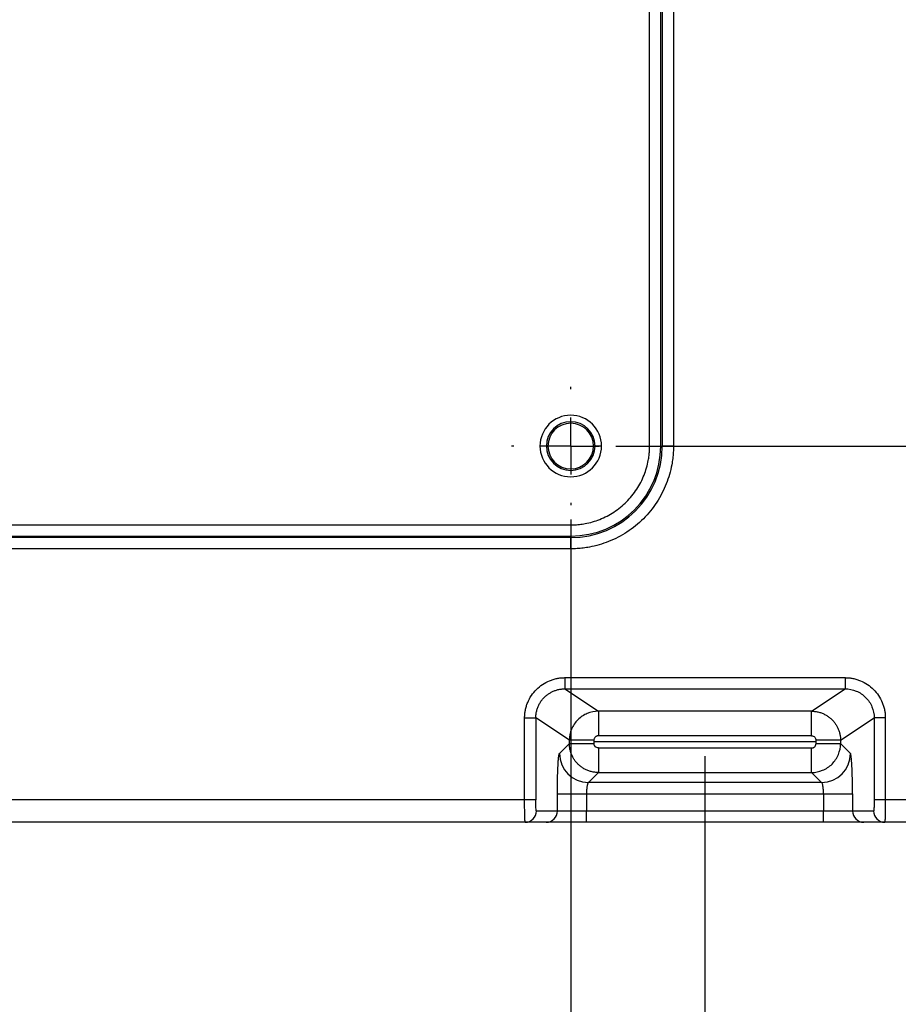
# Model space of a CAD drawing. Header units: millimetres. Extents: x 0 to 1118, y 0 to 864.
# Tile 23 of 48: x 522 to 601, y 176 to 264. Entities that reach past the tile are written whole.
import ezdxf

# ---------------------------------------------------------------- set-up
doc = ezdxf.new("R2010")
doc.units = ezdxf.units.MM
doc.linetypes.add('CENTERX2', pattern=[20.32, 12.7, -2.54, 2.54, -2.54])
doc.layers.add('CENTER', color=40, linetype='CENTERX2')
doc.layers.add('DIMENSIONS', color=140, linetype='Continuous', lineweight=25)
doc.styles.add('SLDTEXTSTYLE0', font='TXT', dxfattribs={"width": 0.75})
doc.dimstyles.new('SLDDIMSTYLE0', dxfattribs={"dimtxt": 10, "dimasz": 10, "dimexe": 0, "dimexo": 0.0625, "dimgap": 2.5, "dimtad": 0, "dimtih": 1, "dimtoh": 1, "dimdec": 1, "dimrnd": 1e-09, "dimzin": 4, "dimdsep": 46, "dimtxsty": 'SLDTEXTSTYLE0', "dimsah": 1, "dimcen": 0.09, "dimadec": 0, "dimazin": 1, "dimtfac": 1, "dimtdec": 1, "dimtofl": 0, "dimtmove": 0, "dimatfit": 3, "dimfxl": 0, "dimfrac": 2, "dimtolj": 1, "dimtzin": 12, "dimarcsym": 0})
doc.dimstyles.new('SLDDIMSTYLE3', dxfattribs={"dimtxt": 10, "dimasz": 10, "dimexe": 0, "dimexo": 0.0625, "dimgap": 2.5, "dimtad": 0, "dimtih": 1, "dimtoh": 1, "dimdec": 1, "dimrnd": 1e-09, "dimzin": 4, "dimdsep": 46, "dimtxsty": 'SLDTEXTSTYLE0', "dimsah": 1, "dimcen": 0.09, "dimadec": 0, "dimazin": 1, "dimtfac": 1, "dimtdec": 1, "dimtmove": 0, "dimatfit": 0, "dimfxl": 0, "dimfrac": 2, "dimtolj": 1, "dimtzin": 12, "dimarcsym": 0})

# ---------------------------------------------------------------- blocks, each defined once
blk = doc.blocks.new('_D_11')
at = {"layer": 'DIMENSIONS'}
for p, q in [((213.458, 198.159), (213.458, 83.069)), ((583.458, 198.158), (583.458, 83.067)), ((388.583, 87.715), (385.536, 87.715)), ((385.536, 87.715), (385.536, 71.84)), ((421.833, 87.715), (424.88, 87.715)), ((424.88, 87.715), (424.88, 71.84)), ((213.458, 86.244), (380.461, 86.243)), ((583.458, 86.242), (429.956, 86.243)), ((385.536, 71.84), (388.583, 71.84)), ((424.88, 71.84), (421.833, 71.84))]:
    blk.add_line(p, q, dxfattribs=at)
for points in [[(213.458, 86.244), (223.458, 84.705), (223.458, 87.782)], [(583.458, 86.242), (573.458, 87.781), (573.458, 84.704)]]:
    blk.add_solid(points, dxfattribs=at)
at = {"layer": 'DIMENSIONS', "char_height": 10, "attachment_point": 1, "style": 'SLDTEXTSTYLE0'}
for s, insert in [('370.0', (388.583, 102.637)), ('14.57', (388.583, 84.731))]:
    blk.add_mtext(s, dxfattribs=dict(at, insert=insert))
blk = doc.blocks.new('_D_15')
at = {"layer": 'DIMENSIONS'}
for p, q in [((225.458, 219.306), (225.458, 114.724)), ((571.458, 219.306), (571.458, 114.724)), ((340.513, 119.371), (337.466, 119.371)), ((337.466, 119.371), (337.466, 103.496)), ((373.763, 119.371), (376.81, 119.371)), ((376.81, 119.371), (376.81, 103.496)), ((225.458, 117.899), (332.39, 117.899)), ((571.458, 117.899), (381.885, 117.899)), ((337.466, 103.496), (340.513, 103.496)), ((376.81, 103.496), (373.763, 103.496))]:
    blk.add_line(p, q, dxfattribs=at)
for points in [[(225.458, 117.899), (235.458, 116.36), (235.458, 119.437)], [(571.458, 117.899), (561.458, 119.437), (561.458, 116.36)]]:
    blk.add_solid(points, dxfattribs=at)
at = {"layer": 'DIMENSIONS', "char_height": 10, "attachment_point": 1, "style": 'SLDTEXTSTYLE0'}
for s, insert in [('346.0', (340.513, 134.293)), ('13.62', (340.513, 116.387))]:
    blk.add_mtext(s, dxfattribs=dict(at, insert=insert))
blk = doc.blocks.new('_D_16')
at = {"layer": 'DIMENSIONS'}
for p, q in [((668.762, 286.866), (668.762, 306.097)), ((578.018, 286.866), (671.937, 286.866)), ((655.831, 257.839), (652.785, 257.839)), ((652.785, 257.839), (652.785, 241.964)), ((681.693, 257.839), (684.739, 257.839)), ((684.739, 257.839), (684.739, 241.964)), ((652.785, 241.964), (655.831, 241.964)), ((684.739, 241.964), (681.693, 241.964)), ((575.478, 225.866), (671.937, 225.866)), ((668.762, 225.866), (668.762, 206.636))]:
    blk.add_line(p, q, dxfattribs=at)
for points in [[(668.762, 286.866), (670.3, 296.866), (667.224, 296.866)], [(668.762, 225.866), (667.224, 215.866), (670.3, 215.866)]]:
    blk.add_solid(points, dxfattribs=at)
at = {"layer": 'DIMENSIONS', "char_height": 10, "attachment_point": 1, "style": 'SLDTEXTSTYLE0'}
for s, insert in [('61.0', (655.831, 272.76)), ('2.40', (655.831, 254.854))]:
    blk.add_mtext(s, dxfattribs=dict(at, insert=insert))
blk = doc.blocks.new('SW_CENTERMARKSYMBOL_6')
at = {"layer": 'CENTER', "color": 0}
for p, q in [((0, 5.08), (0, 5.29)), ((0, 0), (0, 2.54)), ((-5.08, 0), (-5.29, 0)), ((0, 0), (-2.54, 0)), ((0, 0), (0, -2.54)), ((0, 0), (2.54, 0)), ((5.08, 0), (5.29, 0)), ((0, -5.08), (0, -5.29))]:
    blk.add_line(p, q, dxfattribs=at)

msp = doc.modelspace()

# ---------------------------------------------------------------- linework, layer by layer
for p, q in [((578.509, 225.866), (578.509, 286.866)), ((579.508, 225.866), (579.508, 286.866)), ((579.645, 286.866), (579.645, 225.866)), ((580.643, 286.866), (580.643, 225.866)), ((569.283, 225.866), (568.708, 225.866)), ((569.419, 225.866), (569.283, 225.866)), ((573.633, 225.866), (573.498, 225.866)), ((574.208, 225.866), (573.633, 225.866)), ((578.509, 225.866), (579.508, 225.866)), ((579.508, 225.866), (579.645, 225.866)), ((580.643, 225.866), (579.645, 225.866)), ((402.808, 218.815), (571.458, 218.815)), ((571.458, 218.815), (571.458, 217.817)), ((402.874, 217.817), (571.458, 217.817)), ((571.458, 217.68), (402.965, 217.68)), ((571.458, 217.817), (571.458, 217.68)), ((571.458, 216.681), (571.458, 217.68)), ((571.458, 216.681), (402.965, 216.681)), ((570.933, 205.168), (595.984, 205.168)), ((570.933, 205.168), (570.933, 204.168)), ((595.984, 205.168), (595.984, 204.168)), ((570.933, 204.168), (595.984, 204.168)), ((570.933, 204.168), (573.931, 202.17)), ((592.985, 202.17), (595.984, 204.168)), ((567.335, 194.248), (567.335, 201.572)), ((568.333, 201.572), (568.333, 194.248)), ((571.335, 199.572), (568.333, 201.572)), ((592.985, 202.17), (573.931, 202.17)), ((573.931, 202.17), (573.931, 199.972)), ((592.985, 199.972), (592.985, 202.17)), ((595.582, 199.572), (598.583, 201.572)), ((599.582, 201.572), (598.583, 201.572)), ((598.583, 201.572), (598.583, 194.248)), ((599.582, 201.572), (599.582, 194.248)), ((592.985, 199.972), (573.931, 199.972)), ((570.445, 198.394), (571.335, 199.283)), ((571.335, 199.283), (571.335, 199.572)), ((573.532, 199.572), (571.335, 199.572)), ((573.532, 199.572), (573.532, 199.283)), ((573.931, 198.884), (573.931, 196.687)), ((573.931, 198.884), (592.986, 198.884)), ((592.986, 196.687), (592.986, 198.884)), ((595.582, 199.572), (593.385, 199.572)), ((593.385, 199.283), (593.385, 199.572)), ((593.385, 199.283), (595.582, 199.283)), ((595.582, 199.572), (595.582, 199.283)), ((596.471, 198.394), (595.582, 199.283)), ((573.931, 196.687), (573.042, 195.798)), ((573.931, 196.687), (592.986, 196.687)), ((593.875, 195.798), (592.986, 196.687)), ((593.875, 195.798), (573.042, 195.798)), ((570.267, 193.248), (570.267, 194.799)), ((570.267, 194.799), (572.863, 194.799)), ((572.863, 194.799), (572.863, 193.248)), ((572.863, 194.799), (594.054, 194.799)), ((594.054, 194.799), (596.65, 194.799)), ((594.054, 194.799), (594.054, 193.248)), ((596.65, 194.799), (596.65, 193.248)), ((567.335, 194.248), (417.456, 194.248)), ((599.582, 194.248), (598.583, 194.248)), ((628.188, 194.248), (599.582, 194.248)), ((570.267, 193.248), (568.386, 193.248)), ((572.863, 193.248), (570.267, 193.248)), ((572.863, 192.248), (572.863, 193.248)), ((594.054, 193.248), (572.863, 193.248)), ((596.65, 193.248), (594.054, 193.248)), ((594.054, 192.248), (594.054, 193.248)), ((598.531, 193.248), (596.65, 193.248)), ((567.387, 192.248), (417.42, 192.248)), ((569.268, 192.248), (567.387, 192.248)), ((594.054, 192.248), (572.863, 192.248)), ((599.53, 192.248), (597.649, 192.248)), ((628.188, 192.248), (599.53, 192.248))]:
    msp.add_line(p, q)
for centre, radius, start, end in [((571.458, 225.866), 2.75, 0, 180), ((571.458, 225.866), 2.175, 0, 180), ((571.458, 225.866), 2.039, 0, 180), ((571.458, 225.866), 2.75, 180, 0), ((571.458, 225.866), 2.175, 180, 0), ((571.458, 225.866), 2.039, 180, 0), ((571.458, 225.866), 8.186, 270, 0), ((571.458, 225.866), 8.05, 270, 0), ((573.05, 198.402), 2.605, 180.1836, 269.8164), ((593.867, 198.402), 2.605, 270.1836, 359.8164), ((567.386, 193.247), 0.999, 270.03931, 0.03926), ((569.267, 193.247), 0.999, 270.03931, 0.03926), ((597.649, 193.247), 0.999, 179.96074, 269.96069), ((599.53, 193.247), 0.999, 179.96074, 269.96069)]:
    msp.add_arc(centre, radius, start, end)
for points, knots in [([(580.643, 225.866), (580.642, 225.773), (580.641, 225.586), (580.627, 225.306), (580.606, 225.027), (580.576, 224.749), (580.538, 224.471), (580.457, 223.994), (580.3, 223.324), (580.008, 222.469), (579.628, 221.634), (578.997, 220.554), (577.999, 219.325), (576.771, 218.328), (575.691, 217.697), (574.856, 217.317), (574.001, 217.025), (573.24, 216.846), (572.577, 216.744), (572.019, 216.691), (571.645, 216.685), (571.458, 216.681)], [0, 0, 0, 0, 0.0194529, 0.0388715, 0.0582742, 0.0776788, 0.0971036, 0.1165667, 0.178312, 0.2400936, 0.3044131, 0.3687691, 0.5000067, 0.6312443, 0.6955638, 0.7599198, 0.821665, 0.8834467, 0.9223138, 0.9611165, 1, 1, 1, 1]), ([(571.458, 218.815), (571.544, 218.816), (571.717, 218.818), (571.974, 218.833), (572.231, 218.856), (572.487, 218.889), (572.881, 218.955), (573.41, 219.079), (574.067, 219.303), (574.707, 219.595), (575.537, 220.079), (576.48, 220.845), (577.245, 221.788), (577.73, 222.617), (578.021, 223.258), (578.246, 223.915), (578.383, 224.499), (578.461, 225.008), (578.502, 225.436), (578.507, 225.723), (578.509, 225.866)], [0, 0, 0, 0, 0.023337, 0.04663, 0.069912, 0.093213, 0.116565, 0.178305, 0.240092, 0.304406, 0.368768, 0.500006, 0.631244, 0.695558, 0.759919, 0.821659, 0.883446, 0.922311, 0.961114, 1, 1, 1, 1]), ([(567.335, 201.572), (567.336, 201.631), (567.337, 201.749), (567.35, 201.925), (567.372, 202.1), (567.401, 202.272), (567.44, 202.443), (567.487, 202.613), (567.542, 202.78), (567.669, 203.11), (567.919, 203.582), (568.372, 204.13), (568.92, 204.583), (569.445, 204.86), (569.888, 205.019), (570.23, 205.105), (570.579, 205.158), (570.815, 205.164), (570.933, 205.168)], [0, 0, 0, 0, 0.031464, 0.062701, 0.093786, 0.124794, 0.155801, 0.186884, 0.218118, 0.249578, 0.374623, 0.499757, 0.624856, 0.750098, 0.812832, 0.874988, 0.937175, 1, 1, 1, 1]), ([(595.984, 205.168), (596.043, 205.167), (596.161, 205.165), (596.338, 205.152), (596.512, 205.131), (596.685, 205.101), (596.857, 205.062), (597.026, 205.015), (597.194, 204.96), (597.524, 204.833), (597.996, 204.583), (598.545, 204.13), (598.997, 203.582), (599.275, 203.058), (599.434, 202.615), (599.519, 202.274), (599.572, 201.925), (599.579, 201.69), (599.582, 201.572)], [0, 0, 0, 0, 0.031516, 0.062804, 0.093939, 0.124996, 0.156051, 0.187182, 0.218462, 0.249968, 0.375114, 0.500315, 0.625354, 0.750501, 0.813139, 0.875196, 0.937281, 1, 1, 1, 1]), ([(568.333, 201.572), (568.334, 201.626), (568.336, 201.732), (568.351, 201.892), (568.376, 202.05), (568.41, 202.205), (568.453, 202.357), (568.505, 202.506), (568.566, 202.651), (568.635, 202.791), (568.712, 202.926), (568.796, 203.056), (568.888, 203.18), (568.987, 203.298), (569.119, 203.437), (569.292, 203.594), (569.517, 203.757), (569.764, 203.898), (570.032, 204.014), (570.319, 204.101), (570.621, 204.158), (570.828, 204.165), (570.933, 204.168)], [0, 0, 0, 0, 0.039371, 0.078611, 0.117699, 0.156618, 0.195366, 0.233949, 0.272372, 0.310637, 0.348744, 0.386691, 0.424479, 0.462108, 0.499579, 0.565626, 0.633485, 0.703156, 0.774636, 0.847936, 0.923081, 1, 1, 1, 1]), ([(595.984, 204.168), (596.324, 204.168), (596.664, 204.101), (597.293, 203.842), (597.582, 203.65), (598.063, 203.169), (598.256, 202.881), (598.516, 202.252), (598.584, 201.912), (598.583, 201.572)], [0, 0, 0, 0, 0.25, 0.25, 0.5, 0.5, 0.75, 0.75, 1, 1, 1, 1]), ([(567.335, 201.572), (567.449, 201.572), (567.572, 201.572), (567.81, 201.572), (567.926, 201.572), (568.119, 201.572), (568.196, 201.572), (568.3, 201.572), (568.327, 201.572), (568.333, 201.572)], [0, 0, 0, 0, 0.25, 0.25, 0.5, 0.5, 0.75, 0.75, 1, 1, 1, 1]), ([(573.931, 202.17), (573.592, 202.17), (573.252, 202.102), (572.625, 201.841), (572.337, 201.648), (571.856, 201.168), (571.664, 200.879), (571.403, 200.252), (571.335, 199.911), (571.335, 199.572)], [0, 0, 0, 0, 0.25, 0.25, 0.5, 0.5, 0.75, 0.75, 1, 1, 1, 1]), ([(592.985, 202.17), (593.041, 202.169), (593.152, 202.167), (593.318, 202.15), (593.48, 202.124), (593.638, 202.088), (593.792, 202.042), (593.942, 201.988), (594.086, 201.926), (594.224, 201.856), (594.356, 201.778), (594.482, 201.695), (594.602, 201.605), (594.715, 201.51), (594.855, 201.377), (595.015, 201.198), (595.183, 200.963), (595.324, 200.709), (595.437, 200.44), (595.519, 200.159), (595.572, 199.868), (595.579, 199.671), (595.582, 199.572)], [0, 0, 0, 0, 0.041158, 0.081901, 0.122207, 0.162054, 0.201435, 0.240356, 0.27882, 0.316834, 0.354396, 0.391507, 0.428163, 0.464364, 0.500111, 0.570275, 0.640857, 0.711852, 0.783256, 0.855093, 0.927373, 1, 1, 1, 1]), ([(573.931, 199.972), (573.913, 199.971), (573.876, 199.969), (573.823, 199.958), (573.773, 199.94), (573.727, 199.916), (573.685, 199.888), (573.634, 199.843), (573.582, 199.775), (573.54, 199.678), (573.534, 199.607), (573.532, 199.572)], [0, 0, 0, 0, 0.089006, 0.175854, 0.260408, 0.342734, 0.422864, 0.500781, 0.664828, 0.8312, 1, 1, 1, 1]), ([(592.985, 199.972), (593.09, 199.972), (593.194, 199.929), (593.342, 199.781), (593.385, 199.677), (593.385, 199.572)], [0, 0, 0, 0, 0.5, 0.5, 1, 1, 1, 1]), ([(573.931, 196.687), (573.877, 196.688), (573.768, 196.69), (573.607, 196.706), (573.448, 196.732), (573.291, 196.767), (573.138, 196.811), (572.99, 196.864), (572.845, 196.925), (572.706, 196.995), (572.572, 197.072), (572.444, 197.157), (572.322, 197.248), (572.206, 197.345), (572.065, 197.478), (571.906, 197.655), (571.74, 197.886), (571.598, 198.136), (571.484, 198.405), (571.4, 198.688), (571.346, 198.982), (571.338, 199.183), (571.335, 199.283)], [0, 0, 0, 0, 0.040057, 0.079882, 0.119452, 0.158749, 0.197763, 0.236499, 0.274963, 0.313158, 0.351085, 0.388744, 0.426131, 0.463247, 0.500093, 0.568709, 0.63826, 0.708741, 0.780148, 0.852503, 0.925819, 1, 1, 1, 1]), ([(571.335, 199.283), (571.349, 199.283), (571.417, 199.283), (571.65, 199.283), (571.815, 199.283), (572.219, 199.283), (572.458, 199.283), (572.975, 199.283), (573.253, 199.283), (573.532, 199.283)], [0, 0, 0, 0, 0.25, 0.25, 0.5, 0.5, 0.75, 0.75, 1, 1, 1, 1]), ([(573.931, 198.884), (573.827, 198.884), (573.722, 198.927), (573.575, 199.075), (573.532, 199.179), (573.532, 199.283)], [0, 0, 0, 0, 0.5, 0.5, 1, 1, 1, 1]), ([(592.986, 196.687), (593.325, 196.688), (593.664, 196.756), (594.292, 197.017), (594.579, 197.209), (595.06, 197.69), (595.252, 197.977), (595.513, 198.605), (595.581, 198.944), (595.582, 199.283)], [0, 0, 0, 0, 0.25, 0.25, 0.5, 0.5, 0.75, 0.75, 1, 1, 1, 1]), ([(592.986, 198.884), (593.004, 198.885), (593.04, 198.886), (593.092, 198.897), (593.142, 198.915), (593.189, 198.938), (593.231, 198.967), (593.282, 199.011), (593.334, 199.079), (593.377, 199.176), (593.382, 199.247), (593.385, 199.283)], [0, 0, 0, 0, 0.086794, 0.172299, 0.256373, 0.339092, 0.420481, 0.500536, 0.661636, 0.82808, 1, 1, 1, 1]), ([(570.267, 194.799), (570.267, 194.865), (570.267, 194.995), (570.268, 195.19), (570.269, 195.382), (570.271, 195.573), (570.273, 195.761), (570.276, 195.948), (570.283, 196.284), (570.295, 196.751), (570.318, 197.291), (570.345, 197.743), (570.371, 198.03), (570.393, 198.202), (570.41, 198.299), (570.428, 198.367), (570.439, 198.385), (570.445, 198.394)], [0, 0, 0, 0, 0.035926, 0.071592, 0.107104, 0.142569, 0.178092, 0.21378, 0.249738, 0.374578, 0.499542, 0.624516, 0.749615, 0.81247, 0.874772, 0.937092, 1, 1, 1, 1]), ([(596.65, 194.799), (596.65, 195.255), (596.646, 195.711), (596.628, 196.557), (596.615, 196.948), (596.582, 197.609), (596.562, 197.879), (596.519, 198.259), (596.495, 198.37), (596.471, 198.394)], [0, 0, 0, 0, 0.25, 0.25, 0.5, 0.5, 0.75, 0.75, 1, 1, 1, 1]), ([(573.042, 195.798), (573.036, 195.795), (573.024, 195.79), (573.007, 195.772), (572.992, 195.748), (572.977, 195.718), (572.964, 195.684), (572.952, 195.646), (572.941, 195.607), (572.931, 195.566), (572.922, 195.526), (572.908, 195.452), (572.891, 195.334), (572.875, 195.162), (572.865, 194.982), (572.864, 194.859), (572.863, 194.799)], [0, 0, 0, 0, 0.063741, 0.124567, 0.182478, 0.237477, 0.289562, 0.338736, 0.385, 0.428355, 0.468803, 0.506348, 0.634921, 0.759972, 0.881621, 1, 1, 1, 1]), ([(594.054, 194.799), (594.053, 194.833), (594.053, 194.903), (594.05, 195.006), (594.045, 195.109), (594.037, 195.21), (594.028, 195.307), (594.016, 195.399), (594.001, 195.495), (593.98, 195.595), (593.952, 195.691), (593.916, 195.771), (593.889, 195.789), (593.875, 195.798)], [0, 0, 0, 0, 0.067321, 0.135696, 0.20515, 0.275707, 0.347393, 0.420228, 0.494236, 0.593734, 0.711191, 0.846615, 1, 1, 1, 1]), ([(567.387, 192.248), (567.386, 192.249), (567.383, 192.251), (567.38, 192.267), (567.376, 192.291), (567.373, 192.322), (567.37, 192.36), (567.367, 192.403), (567.364, 192.451), (567.362, 192.502), (567.359, 192.555), (567.357, 192.61), (567.355, 192.666), (567.353, 192.722), (567.352, 192.778), (567.349, 192.878), (567.345, 193.035), (567.341, 193.26), (567.338, 193.499), (567.336, 193.746), (567.335, 193.997), (567.335, 194.165), (567.335, 194.248)], [0, 0, 0, 0, 0.046474, 0.091296, 0.134463, 0.175977, 0.215838, 0.254045, 0.290599, 0.325498, 0.358744, 0.390336, 0.420274, 0.448558, 0.475189, 0.500165, 0.587311, 0.672919, 0.756992, 0.839529, 0.920532, 1, 1, 1, 1]), ([(568.333, 194.248), (568.327, 194.248), (568.301, 194.248), (568.199, 194.248), (568.122, 194.248), (567.93, 194.248), (567.815, 194.248), (567.575, 194.248), (567.451, 194.248), (567.335, 194.248)], [0, 0, 0, 0, 0.25, 0.25, 0.5, 0.5, 0.75, 0.75, 1, 1, 1, 1]), ([(568.386, 193.248), (568.379, 193.248), (568.372, 193.274), (568.359, 193.374), (568.354, 193.448), (568.344, 193.633), (568.34, 193.744), (568.335, 193.986), (568.333, 194.117), (568.333, 194.248)], [0, 0, 0, 0, 0.25, 0.25, 0.5, 0.5, 0.75, 0.75, 1, 1, 1, 1]), ([(598.583, 194.248), (598.583, 194.217), (598.583, 194.154), (598.582, 194.06), (598.581, 193.966), (598.58, 193.874), (598.577, 193.784), (598.575, 193.698), (598.572, 193.616), (598.568, 193.536), (598.563, 193.456), (598.557, 193.378), (598.55, 193.31), (598.541, 193.259), (598.534, 193.252), (598.531, 193.248)], [0, 0, 0, 0, 0.0595626, 0.1199575, 0.1811756, 0.2432222, 0.3060962, 0.3697966, 0.4343244, 0.4996765, 0.5755988, 0.6636049, 0.7636831, 0.8758208, 1, 1, 1, 1]), ([(599.582, 194.248), (599.582, 194.203), (599.582, 194.112), (599.581, 193.975), (599.581, 193.839), (599.58, 193.703), (599.579, 193.568), (599.577, 193.436), (599.576, 193.306), (599.574, 193.18), (599.572, 193.058), (599.569, 192.942), (599.567, 192.829), (599.563, 192.717), (599.559, 192.605), (599.555, 192.497), (599.55, 192.398), (599.544, 192.317), (599.537, 192.26), (599.532, 192.252), (599.53, 192.248)], [0, 0, 0, 0, 0.043171, 0.086799, 0.130885, 0.175429, 0.220431, 0.265891, 0.31181, 0.358186, 0.405022, 0.452316, 0.500068, 0.551686, 0.609907, 0.674729, 0.746152, 0.824172, 0.908789, 1, 1, 1, 1]), ([(572.863, 192.248), (572.8, 192.248), (572.674, 192.248), (572.487, 192.248), (572.301, 192.248), (572.117, 192.248), (571.935, 192.248), (571.754, 192.248), (571.413, 192.248), (570.93, 192.248), (570.37, 192.248), (569.902, 192.248), (569.614, 192.248), (569.448, 192.248), (569.357, 192.248), (569.294, 192.248), (569.277, 192.248), (569.268, 192.248)], [0, 0, 0, 0, 0.034633, 0.069034, 0.103296, 0.137515, 0.171785, 0.206201, 0.240858, 0.370395, 0.500027, 0.629564, 0.759196, 0.819634, 0.879574, 0.939527, 1, 1, 1, 1]), ([(597.649, 192.248), (597.644, 192.248), (597.636, 192.248), (597.611, 192.248), (597.577, 192.248), (597.534, 192.248), (597.481, 192.248), (597.418, 192.248), (597.279, 192.248), (597.015, 192.248), (596.547, 192.248), (595.986, 192.248), (595.461, 192.248), (595.029, 192.248), (594.709, 192.248), (594.383, 192.248), (594.164, 192.248), (594.054, 192.248)], [0, 0, 0, 0, 0.034633, 0.069034, 0.103296, 0.137515, 0.171785, 0.206201, 0.240858, 0.370395, 0.500027, 0.629564, 0.759196, 0.819634, 0.879574, 0.939527, 1, 1, 1, 1])]:
    msp.add_open_spline(points, degree=3, knots=knots)
at = {"layer": 'DIMENSIONS'}
for p, q in [((593.385, 199.428), (573.532, 199.428)), ((593.385, 199.283), (593.385, 199.572))]:
    msp.add_line(p, q, dxfattribs=at)

# ---------------------------------------------------------------- block references
at = {"layer": 'CENTER'}
msp.add_blockref('SW_CENTERMARKSYMBOL_6', (571.458, 225.866), dxfattribs=at)

# ---------------------------------------------------------------- dimensions: what is measured, and where the dimension line sits
at = {"layer": 'DIMENSIONS'}
for base, p1, p2, angle, dimstyle, picture, middle in [((668.762, 286.866), (574.208, 225.866), (576.748, 286.866), 90, 'SLDDIMSTYLE3', '_D_16', (668.762, 256.366)), ((571.458, 117.899), (225.458, 220.576), (571.458, 220.576), 0, 'SLDDIMSTYLE0', '_D_15', (357.138, 117.899)), ((213.458, 86.244), (583.458, 199.428), (213.458, 199.429), 359.99974, 'SLDDIMSTYLE0', '_D_11', (405.208, 86.243))]:
    dim = msp.add_linear_dim(base=base, p1=p1, p2=p2, angle=angle, dimstyle=dimstyle, dxfattribs=at)
    dim.commit()
    dim.dimension.update_dxf_attribs({"geometry": picture, "text_midpoint": middle, "dimtype": 160})

doc.saveas('drawing.dxf')
